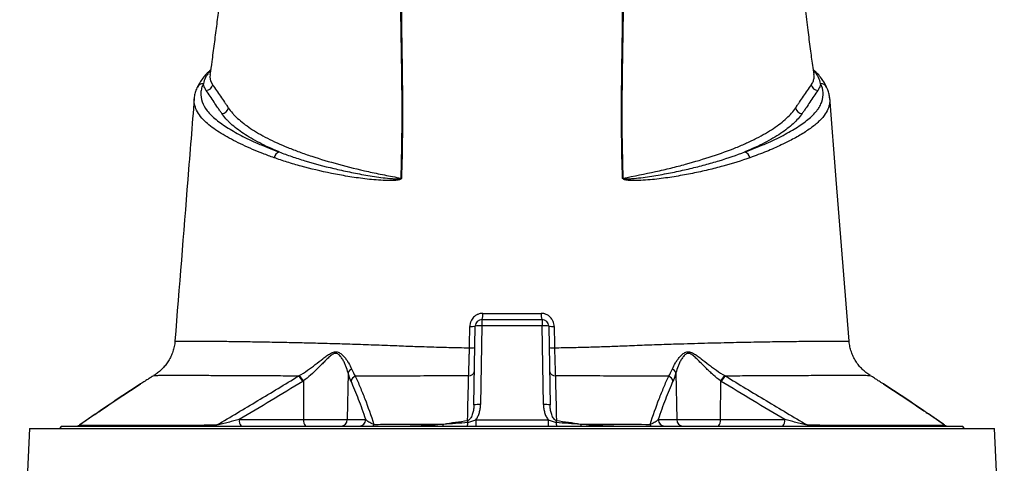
# Model space of a CAD drawing. Header units: millimetres. Extents: x 14 to 813, y 9 to 2008.
# Tile 8 of 9: x 244 to 688, y 1509 to 1708. Entities that reach past the tile are written whole.
import ezdxf

# ---------------------------------------------------------------- set-up
doc = ezdxf.new("R2010")
doc.units = ezdxf.units.MM

msp = doc.modelspace()

# ---------------------------------------------------------------- linework, layer by layer
at = {"color": 8, "linetype": 'Continuous', "lineweight": 25}
for p, q in [((329.78, 1685.5), (329.3, 1685)), ((602.03, 1685), (601.56, 1685.47)), ((277.8, 1530.77), (270.67, 1525.85)), ((660.67, 1525.85), (653.35, 1530.9))]:
    msp.add_line(p, q, dxfattribs=at)
at = {"color": 7, "linetype": 'Continuous', "lineweight": 25}
for p, q in [((330.62, 1679.32), (330.75, 1679.14)), ((600.59, 1679.14), (600.71, 1679.32)), ((322.49, 1673.04), (322.55, 1673.33)), ((452.12, 1573.43), (452.12, 1570.59)), ((452.12, 1573.43), (479.22, 1573.43)), ((479.22, 1573.43), (479.22, 1570.59)), ((448.5, 1535), (449.12, 1570.48)), ((452.12, 1570.59), (451.5, 1535.1)), ((479.22, 1570.59), (452.12, 1570.59)), ((479.84, 1535.1), (479.22, 1570.59)), ((482.22, 1570.48), (482.84, 1535)), ((313.83, 1563.75), (313.78, 1563.75)), ((617.6, 1563.75), (617.56, 1563.75)), ((391.78, 1549.35), (391.42, 1528.38)), ((539.56, 1549.35), (539.91, 1528.38)), ((304.1, 1548.14), (304.12, 1548.14)), ((371.68, 1545.79), (371.76, 1528.38)), ((559.65, 1545.79), (559.57, 1528.38)), ((277.6, 1530.67), (270.82, 1525.99)), ((342.76, 1528.38), (371.76, 1528.38)), ((371.76, 1528.38), (391.42, 1528.38)), ((391.42, 1528.38), (399.77, 1528.38)), ((449.39, 1528.28), (449.39, 1525.43)), ((449.39, 1528.28), (481.94, 1528.28)), ((481.94, 1528.28), (481.94, 1525.43)), ((531.56, 1528.38), (539.91, 1528.38)), ((539.91, 1528.38), (559.57, 1528.38)), ((559.57, 1528.38), (588.57, 1528.38)), ((248.16, 1524.43), (243.76, 1433.04)), ((248.16, 1524.43), (683.18, 1524.43)), ((262.67, 1525.43), (261.67, 1524.43)), ((262.67, 1525.43), (668.67, 1525.43)), ((669.67, 1524.43), (668.67, 1525.43)), ((687.57, 1433.07), (683.18, 1524.43))]:
    msp.add_line(p, q, dxfattribs=at)
at = {"color": 8, "linetype": 'Continuous', "lineweight": 25, "flags": 128}
for points in [[(329.3, 1685), (329.68, 1685.14), (329.77, 1685.19)], [(329.59, 1683.75), (329.48, 1682.57), (329.81, 1680.95), (330.62, 1679.32), (330.62, 1679.32), (330.62, 1679.32)], [(601.57, 1685.19), (601.65, 1685.15), (602.03, 1685)]]:
    msp.add_lwpolyline(points, dxfattribs=at)
at = {"color": 7, "linetype": 'Continuous', "lineweight": 25, "flags": 128}
msp.add_lwpolyline([(617.61, 1563.75), (611.81, 1636.42), (608.86, 1673.34)], dxfattribs=at)
at = {"color": 7, "linetype": 'Continuous', "lineweight": 25}
for centre, radius, start, end in [((330.03, 1682.47), 2.63, 105.98, 139.0428), ((327.69, 1679.71), 3.11, 272.6028, 349.4392), ((603.64, 1679.71), 3.11, 190.5602, 267.3972), ((334.74, 1669.24), 3.11, 272.7203, 351.0646), ((596.6, 1669.25), 3.11, 188.9348, 267.281), ((361.62, 1645.74), 3.24, 104.9593, 170.4584), ((569.71, 1645.74), 3.24, 9.5416, 75.0407), ((416.41, 1622.86), 14.25, 92.3411, 93.0093), ((514.93, 1622.86), 14.25, 86.9907, 87.6589), ((446.9, 1575.56), 5.63, 337.8337, 6.5565), ((484.44, 1575.56), 5.63, 173.4435, 202.1663), ((452.12, 1570.43), 3, 90, 179), ((479.22, 1570.43), 3, 1, 90), ((447.35, 1578.85), 8.55, 265.4048, 281.9424), ((451.12, 1556.17), 14.45, 86.038, 97.9584), ((480.22, 1556.17), 14.45, 82.0416, 93.962), ((483.99, 1578.85), 8.55, 258.0576, 274.5952), ((447.21, 1570.98), 10.29, 266.0026, 279.7211), ((484.13, 1570.98), 10.29, 260.2787, 273.9974), ((394.56, 1548.52), 2.9, 114.3228, 163.4155), ((446.28, 1550.62), 2.53, 266.149, 348.3496), ((485.05, 1550.62), 2.53, 191.6509, 273.8553), ((536.78, 1548.52), 2.9, 16.5817, 65.672), ((364.25, 1541.89), 7.97, 27.4326, 49.6726), ((364.52, 1541.91), 8.14, 28.4617, 50.1715), ((396.2, 1545), 3.13, 111.8187, 168.6244), ((535.14, 1545), 3.13, 11.3726, 68.1818), ((566.81, 1541.91), 8.14, 129.8276, 151.5376), ((567.09, 1541.89), 7.97, 130.3241, 152.5617), ((450.5, 1520.69), 14.45, 86.038, 97.9584), ((480.84, 1520.69), 14.45, 82.0416, 93.962), ((346.18, 1527.7), 3.48, 168.8058, 220.7047), ((375.18, 1527.7), 3.48, 168.8058, 220.7047), ((388.47, 1528.38), 2.95, 270.9872, 359.999), ((396.83, 1528.38), 2.95, 270.9872, 359.999), ((438.88, 1526.83), 6.86, 348.2478, 2.5753), ((179.93, 1494.83), 267.76, 6.9299, 7.0941), ((751.47, 1494.83), 267.83, 172.9073, 173.0714), ((492.46, 1526.83), 6.86, 177.4254, 191.7487), ((534.51, 1528.38), 2.95, 180.001, 269.0128), ((542.86, 1528.38), 2.95, 180.001, 269.0128), ((556.16, 1527.7), 3.48, 319.2953, 11.1942), ((585.16, 1527.7), 3.48, 319.2953, 11.1942), ((269.07, 1528.43), 3, 270, 305.2195), ((269.08, 1528.43), 3, 270.0001, 305.2359), ((269.17, 1528.32), 2.89, 270.037, 301.1208), ((331.5, 1527.02), 1.59, 271.7532, 317.5055), ((402.48, 1526.34), 0.964, 289.0545, 352.7245), ((433.58, 1526.27), 1.2, 315.5581, 3.7641), ((497.75, 1526.27), 1.2, 176.2335, 224.4282), ((528.85, 1526.34), 0.964, 187.2759, 250.9459), ((599.84, 1527.02), 1.59, 222.502, 268.2476), ((662.26, 1528.43), 3, 234.6055, 269.9999), ((662.26, 1528.43), 3, 234.8504, 270), ((662.16, 1528.32), 2.89, 238.8785, 269.963)]:
    msp.add_arc(centre, radius, start, end, dxfattribs=at)
at = {"color": 8, "linetype": 'Continuous', "lineweight": 25}
for centre, radius, start, end in [((601.3, 1682.47), 2.64, 43.4312, 73.9973), ((326.42, 1676.84), 2.87, 87.4552, 153.9524), ((604.91, 1676.84), 2.87, 26.1935, 92.5436)]:
    msp.add_arc(centre, radius, start, end, dxfattribs=at)
at = {"color": 7, "linetype": 'Continuous', "lineweight": 25}
for points, knots in [([(333.44, 1713.43), (333.1, 1710.79), (332.43, 1705.52), (331.39, 1697.53), (330.45, 1690.27), (329.81, 1685.69), (329.53, 1683.75)], [0, 0, 0, 0, 0.2687131, 0.5374455, 0.8049166, 1, 1, 1, 1]), ([(415.66, 1637.09), (415.88, 1643.52), (416.02, 1649.93), (416.15, 1662.72), (416.15, 1669.09), (415.99, 1688.17), (415.72, 1700.82), (415.57, 1713.43)], [0, 0, 0, 0, 0.25, 0.25, 0.5, 0.5, 1, 1, 1, 1]), ([(415.77, 1713.43), (415.84, 1707.13), (415.94, 1700.81), (416.12, 1688.15), (416.21, 1681.81), (416.31, 1669.09), (416.32, 1662.72), (416.18, 1649.93), (416.05, 1643.52), (415.83, 1637.1)], [0, 0, 0, 0, 0.25, 0.25, 0.5, 0.5, 0.75, 0.75, 1, 1, 1, 1]), ([(515.51, 1637.1), (515.29, 1643.52), (515.15, 1649.93), (515.02, 1662.72), (515.02, 1669.09), (515.12, 1681.81), (515.21, 1688.15), (515.4, 1700.81), (515.49, 1707.13), (515.56, 1713.43)], [0, 0, 0, 0, 0.25, 0.25, 0.5, 0.5, 0.75, 0.75, 1, 1, 1, 1]), ([(515.77, 1713.43), (515.61, 1700.82), (515.34, 1688.17), (515.19, 1669.09), (515.18, 1662.72), (515.31, 1649.93), (515.45, 1643.52), (515.67, 1637.09)], [0, 0, 0, 0, 0.5, 0.5, 0.75, 0.75, 1, 1, 1, 1]), ([(601.8, 1683.76), (601.6, 1685.13), (601.06, 1688.96), (600.18, 1695.64), (599.08, 1704.16), (598.31, 1710.21), (597.9, 1713.43)], [0, 0, 0, 0, 0.139184, 0.386743, 0.673667, 1, 1, 1, 1]), ([(328.13, 1684.26), (327.65, 1683.74), (326.55, 1682.54), (325.21, 1680.61), (324.29, 1679.06), (323.93, 1678.26), (323.86, 1678.11)], [0, 0, 0, 0, 0.260245, 0.593734, 0.924148, 1, 1, 1, 1]), ([(329.3, 1685), (328.92, 1684.56), (328.58, 1684.12), (327.97, 1683.24), (327.7, 1682.8), (327.01, 1681.46), (326.7, 1680.57), (326.55, 1679.71)], [0, 0, 0, 0, 0.25, 0.25, 0.5, 0.5, 1, 1, 1, 1]), ([(329.82, 1685.83), (329.75, 1685.77), (329.3, 1685.38), (328.94, 1684.98), (328.63, 1684.64)], [0, 0, 0, 0, 0.151325, 1, 1, 1, 1]), ([(603.19, 1684.26), (602.88, 1684.61), (602.37, 1685.19), (601.74, 1685.72), (601.49, 1685.94)], [0, 0, 0, 0, 0.605114, 1, 1, 1, 1]), ([(604.78, 1679.71), (604.63, 1680.57), (604.32, 1681.46), (603.63, 1682.8), (603.36, 1683.25), (602.75, 1684.13), (602.41, 1684.57), (602.03, 1685)], [0, 0, 0, 0, 0.5, 0.5, 0.75, 0.75, 1, 1, 1, 1]), ([(607.49, 1678.11), (607.17, 1678.73), (606.52, 1680.01), (605.14, 1682.03), (604.02, 1683.48), (603.28, 1684.2), (603.21, 1684.27)], [0, 0, 0, 0, 0.30891, 0.63147, 0.960798, 1, 1, 1, 1]), ([(323.84, 1678.1), (323.77, 1677.98), (323.33, 1677.19), (322.87, 1675.67), (322.48, 1674.09), (322.46, 1673.21), (322.45, 1673.02)], [0, 0, 0, 0, 0.076097, 0.493364, 0.896271, 1, 1, 1, 1]), ([(326.55, 1679.71), (326.39, 1679.37), (326.24, 1679.02), (325.98, 1678.33), (325.87, 1677.99), (325.59, 1676.95), (325.47, 1676.27), (325.33, 1674.21), (325.52, 1672.85), (326.47, 1670.13), (327.23, 1668.77), (328.82, 1666.75), (329.42, 1666.08), (330.77, 1664.74), (331.51, 1664.08), (333.92, 1662.12), (335.77, 1660.84), (339.83, 1658.33), (342.03, 1657.09), (346.78, 1654.67), (349.33, 1653.48), (354.78, 1651.14), (357.69, 1649.99), (360.79, 1648.87)], [0, 0, 0, 0, 0.03125, 0.03125, 0.0625, 0.0625, 0.125, 0.125, 0.25, 0.25, 0.375, 0.375, 0.4375, 0.4375, 0.5, 0.5, 0.625, 0.625, 0.75, 0.75, 0.875, 0.875, 1, 1, 1, 1]), ([(327.83, 1676.61), (327.75, 1676.74), (327.66, 1676.87), (327.5, 1677.13), (327.42, 1677.26), (327.2, 1677.64), (327.08, 1677.9), (326.76, 1678.68), (326.62, 1679.19), (326.55, 1679.71)], [0, 0, 0, 0, 0.125, 0.125, 0.25, 0.25, 0.5, 0.5, 1, 1, 1, 1]), ([(330.75, 1679.14), (331.92, 1677.42), (333.1, 1675.69), (334.86, 1673.1), (335.45, 1672.23), (336.34, 1670.93), (336.78, 1670.28), (337.29, 1669.52), (337.51, 1669.2), (337.66, 1668.98), (337.73, 1668.87), (337.81, 1668.76)], [0, 0, 0, 0, 0.5, 0.5, 0.75, 0.75, 0.875, 0.9375, 0.96875, 0.96875, 1, 1, 1, 1]), ([(570.55, 1648.87), (573.64, 1649.99), (576.54, 1651.14), (582.01, 1653.48), (584.58, 1654.68), (588.17, 1656.52), (589.33, 1657.14), (591.54, 1658.38), (592.6, 1659.01), (595.65, 1660.9), (597.49, 1662.17), (600.66, 1664.77), (602, 1666.09), (603.32, 1667.78), (603.56, 1668.11), (604.02, 1668.79), (604.23, 1669.13), (604.8, 1670.15), (605.11, 1670.83), (605.82, 1672.88), (606, 1674.24), (605.81, 1676.97), (605.44, 1678.34), (604.78, 1679.71)], [0, 0, 0, 0, 0.125, 0.125, 0.25, 0.25, 0.3125, 0.3125, 0.375, 0.375, 0.5, 0.5, 0.625, 0.625, 0.65625, 0.65625, 0.6875, 0.6875, 0.75, 0.75, 0.875, 0.875, 1, 1, 1, 1]), ([(593.53, 1668.76), (593.6, 1668.87), (593.68, 1668.99), (593.82, 1669.2), (594.04, 1669.53), (594.56, 1670.28), (595, 1670.93), (595.88, 1672.23), (596.47, 1673.1), (598.24, 1675.69), (599.42, 1677.42), (600.59, 1679.14)], [0, 0, 0, 0, 0.03125, 0.03125, 0.0625, 0.125, 0.25, 0.25, 0.5, 0.5, 1, 1, 1, 1]), ([(604.78, 1679.71), (604.72, 1679.19), (604.58, 1678.68), (604.26, 1677.9), (604.13, 1677.64), (603.91, 1677.26), (603.84, 1677.13), (603.67, 1676.87), (603.59, 1676.74), (603.5, 1676.61)], [0, 0, 0, 0, 0.5, 0.5, 0.75, 0.75, 0.875, 0.875, 1, 1, 1, 1]), ([(608.84, 1673.23), (608.78, 1673.79), (608.64, 1675.02), (608.15, 1676.65), (607.66, 1677.69), (607.46, 1678.1)], [0, 0, 0, 0, 0.335313, 0.736538, 1, 1, 1, 1]), ([(334.89, 1666.14), (334.74, 1666.36), (334.59, 1666.58), (334.3, 1667.01), (333.86, 1667.67), (333.41, 1668.32), (332.53, 1669.63), (331.94, 1670.5), (330.18, 1673.12), (329, 1674.87), (327.83, 1676.61)], [0, 0, 0, 0, 0.0625, 0.0625, 0.125, 0.25, 0.25, 0.5, 0.5, 1, 1, 1, 1]), ([(603.5, 1676.61), (602.33, 1674.86), (601.16, 1673.12), (599.39, 1670.5), (598.8, 1669.63), (597.92, 1668.32), (597.48, 1667.67), (597.04, 1667.01), (596.75, 1666.58), (596.6, 1666.36), (596.45, 1666.14)], [0, 0, 0, 0, 0.5, 0.5, 0.75, 0.75, 0.875, 0.9375, 0.9375, 1, 1, 1, 1]), ([(322.46, 1673.1), (321.48, 1660.88), (318.56, 1624.43), (315.66, 1587.98), (313.73, 1563.75)], [0, 0, 0, 0, 0.3354514, 1, 1, 1, 1]), ([(337.81, 1668.76), (338.36, 1667.96), (338.98, 1667.17), (340.02, 1665.98), (340.39, 1665.59), (341.16, 1664.8), (341.56, 1664.41), (343.67, 1662.47), (345.63, 1660.95), (350.11, 1657.96), (352.63, 1656.5), (358.22, 1653.65), (361.29, 1652.25), (365.48, 1650.54), (366.34, 1650.21), (368.07, 1649.54), (368.96, 1649.2), (371.65, 1648.22), (373.5, 1647.58), (379.21, 1645.69), (383.25, 1644.49), (391.75, 1642.19), (396.23, 1641.09), (402.1, 1639.79), (403.29, 1639.53), (405.7, 1639.02), (406.91, 1638.77), (410.6, 1638.03), (413.11, 1637.55), (415.66, 1637.09)], [0, 0, 0, 0, 0.0625, 0.0625, 0.09375, 0.09375, 0.125, 0.125, 0.25, 0.25, 0.375, 0.375, 0.5, 0.5, 0.53125, 0.53125, 0.5625, 0.5625, 0.625, 0.625, 0.75, 0.75, 0.875, 0.875, 0.90625, 0.90625, 0.9375, 0.9375, 1, 1, 1, 1]), ([(515.67, 1637.09), (520.76, 1638.01), (525.67, 1638.99), (532.74, 1640.56), (535.05, 1641.1), (539.55, 1642.21), (541.74, 1642.77), (548.12, 1644.5), (552.15, 1645.7), (559.73, 1648.2), (563.3, 1649.51), (568.28, 1651.53), (569.89, 1652.22), (572.2, 1653.27), (572.96, 1653.62), (574.44, 1654.34), (575.16, 1654.69), (577.28, 1655.77), (578.62, 1656.5), (581.17, 1657.98), (582.37, 1658.73), (585.75, 1660.98), (587.71, 1662.5), (591.05, 1665.6), (592.44, 1667.17), (593.53, 1668.76)], [0, 0, 0, 0, 0.125, 0.125, 0.1875, 0.1875, 0.25, 0.25, 0.375, 0.375, 0.5, 0.5, 0.5625, 0.5625, 0.59375, 0.59375, 0.625, 0.625, 0.6875, 0.6875, 0.75, 0.75, 0.875, 0.875, 1, 1, 1, 1]), ([(360.79, 1648.87), (357.57, 1650.19), (354.62, 1651.54), (349.25, 1654.31), (346.83, 1655.72), (342.5, 1658.6), (340.6, 1660.07), (338.55, 1661.94), (338.16, 1662.32), (337.41, 1663.08), (337.05, 1663.46), (336.03, 1664.6), (335.42, 1665.37), (334.89, 1666.14)], [0, 0, 0, 0, 0.25, 0.25, 0.5, 0.5, 0.75, 0.75, 0.8125, 0.8125, 0.875, 0.875, 1, 1, 1, 1]), ([(596.45, 1666.14), (595.38, 1664.6), (594.02, 1663.08), (590.78, 1660.1), (588.89, 1658.64), (584.57, 1655.76), (582.14, 1654.34), (578.1, 1652.25), (576.68, 1651.57), (573.7, 1650.2), (572.15, 1649.53), (570.55, 1648.87)], [0, 0, 0, 0, 0.25, 0.25, 0.5, 0.5, 0.75, 0.75, 0.875, 0.875, 1, 1, 1, 1]), ([(360.79, 1648.87), (362.58, 1648.18), (364.44, 1647.5), (367.33, 1646.51), (368.32, 1646.19), (370.31, 1645.55), (371.32, 1645.23), (376.44, 1643.67), (380.77, 1642.5), (387.62, 1640.88), (389.96, 1640.36), (394.78, 1639.37), (397.24, 1638.9), (401.05, 1638.25), (402.33, 1638.05), (404.93, 1637.65), (406.24, 1637.47), (408.9, 1637.14), (410.24, 1636.99), (412.28, 1636.84), (412.96, 1636.79), (414, 1636.77), (414.34, 1636.77), (414.87, 1636.8), (415.04, 1636.81), (415.3, 1636.86), (415.39, 1636.87), (415.52, 1636.92), (415.56, 1636.94), (415.61, 1636.98), (415.63, 1637), (415.66, 1637.04), (415.66, 1637.07), (415.66, 1637.09)], [0, 0, 0, 0, 0.125, 0.125, 0.1875, 0.1875, 0.25, 0.25, 0.5, 0.5, 0.625, 0.625, 0.75, 0.75, 0.8125, 0.8125, 0.875, 0.875, 0.9375, 0.9375, 0.96875, 0.96875, 0.984375, 0.984375, 0.992187, 0.992187, 0.996094, 0.996094, 0.998047, 0.998047, 0.999023, 0.999023, 1, 1, 1, 1]), ([(515.67, 1637.09), (515.67, 1637.07), (515.68, 1637.04), (515.7, 1637), (515.72, 1636.98), (515.78, 1636.94), (515.82, 1636.92), (515.95, 1636.87), (516.04, 1636.85), (516.3, 1636.81), (516.47, 1636.8), (516.99, 1636.77), (517.34, 1636.77), (518.37, 1636.79), (519.05, 1636.84), (521.09, 1636.99), (522.43, 1637.14), (525.08, 1637.47), (526.39, 1637.65), (528.98, 1638.04), (530.25, 1638.25), (534.04, 1638.89), (536.51, 1639.36), (541.32, 1640.35), (543.67, 1640.87), (548.26, 1641.95), (550.49, 1642.52), (554.85, 1643.7), (556.97, 1644.3), (563.12, 1646.17), (566.96, 1647.49), (570.55, 1648.87)], [0, 0, 0, 0, 0.000977, 0.000977, 0.001953, 0.001953, 0.003906, 0.003906, 0.007812, 0.007812, 0.015625, 0.015625, 0.03125, 0.03125, 0.0625, 0.0625, 0.125, 0.125, 0.1875, 0.1875, 0.25, 0.25, 0.375, 0.375, 0.5, 0.5, 0.625, 0.625, 0.75, 0.75, 1, 1, 1, 1]), ([(415.83, 1637.1), (415.83, 1637.05), (415.81, 1637), (415.78, 1636.9), (415.75, 1636.86), (415.65, 1636.74), (415.57, 1636.68), (415.33, 1636.53), (415.16, 1636.46), (414.8, 1636.35), (414.62, 1636.3), (414.27, 1636.23), (414.09, 1636.2), (413.55, 1636.12), (413.19, 1636.08), (412.47, 1636.03), (412.12, 1636.01), (411.05, 1635.97), (410.34, 1635.97), (408.93, 1636), (408.23, 1636.02), (406.14, 1636.12), (404.77, 1636.23), (402.05, 1636.48), (400.7, 1636.62), (396.72, 1637.1), (394.14, 1637.48), (389.11, 1638.31), (386.65, 1638.77), (379.48, 1640.22), (374.94, 1641.3), (369.55, 1642.77), (368.49, 1643.07), (366.39, 1643.68), (365.36, 1643.99), (362.3, 1644.95), (360.33, 1645.6), (358.43, 1646.28)], [0, 0, 0, 0, 0.001953, 0.001953, 0.003906, 0.003906, 0.007812, 0.007812, 0.015625, 0.015625, 0.023437, 0.023437, 0.03125, 0.03125, 0.046875, 0.046875, 0.0625, 0.0625, 0.09375, 0.09375, 0.125, 0.125, 0.1875, 0.1875, 0.25, 0.25, 0.375, 0.375, 0.5, 0.5, 0.75, 0.75, 0.8125, 0.8125, 0.875, 0.875, 1, 1, 1, 1]), ([(572.91, 1646.28), (569.1, 1644.93), (565.05, 1643.66), (558.58, 1641.9), (556.36, 1641.33), (551.79, 1640.25), (549.44, 1639.73), (544.64, 1638.76), (542.18, 1638.31), (537.15, 1637.47), (534.57, 1637.1), (530.61, 1636.62), (529.27, 1636.47), (526.56, 1636.23), (525.18, 1636.12), (523.1, 1636.02), (522.4, 1636), (521, 1635.97), (520.29, 1635.97), (519.23, 1636.01), (518.87, 1636.03), (518.15, 1636.08), (517.8, 1636.12), (517.26, 1636.19), (517.08, 1636.22), (516.72, 1636.3), (516.54, 1636.34), (516.19, 1636.46), (516.01, 1636.52), (515.77, 1636.68), (515.69, 1636.74), (515.59, 1636.85), (515.56, 1636.9), (515.52, 1637), (515.51, 1637.05), (515.51, 1637.1)], [0, 0, 0, 0, 0.25, 0.25, 0.375, 0.375, 0.5, 0.5, 0.625, 0.625, 0.75, 0.75, 0.8125, 0.8125, 0.875, 0.875, 0.90625, 0.90625, 0.9375, 0.9375, 0.953125, 0.953125, 0.96875, 0.96875, 0.976563, 0.976563, 0.984375, 0.984375, 0.992188, 0.992188, 0.996094, 0.996094, 0.998047, 0.998047, 1, 1, 1, 1]), ([(452.5, 1576.2), (452.11, 1576.2), (451.73, 1576.16), (450.98, 1576.01), (450.62, 1575.9), (450.09, 1575.67), (449.92, 1575.59), (449.59, 1575.41), (449.42, 1575.31), (448.95, 1574.98), (448.65, 1574.74), (448.12, 1574.2), (447.88, 1573.89), (447.45, 1573.26), (447.27, 1572.92), (447.05, 1572.39), (446.99, 1572.2), (446.87, 1571.84), (446.83, 1571.65), (446.71, 1571.09), (446.67, 1570.71), (446.66, 1570.33)], [0, 0, 0, 0, 0.125, 0.125, 0.25, 0.25, 0.3125, 0.3125, 0.375, 0.375, 0.5, 0.5, 0.625, 0.625, 0.75, 0.75, 0.8125, 0.8125, 0.875, 0.875, 1, 1, 1, 1]), ([(452.5, 1576.2), (456.87, 1576.2), (461.26, 1576.2), (470.08, 1576.2), (474.47, 1576.2), (478.84, 1576.2)], [0, 0, 0, 0, 0.5, 0.5, 1, 1, 1, 1]), ([(484.67, 1570.33), (484.67, 1570.71), (484.62, 1571.09), (484.47, 1571.85), (484.35, 1572.22), (484.13, 1572.75), (484.05, 1572.92), (483.87, 1573.26), (483.77, 1573.42), (483.45, 1573.9), (483.21, 1574.2), (482.68, 1574.74), (482.38, 1574.99), (481.75, 1575.42), (481.41, 1575.6), (480.89, 1575.82), (480.71, 1575.89), (480.34, 1576), (480.16, 1576.05), (479.6, 1576.16), (479.22, 1576.2), (478.84, 1576.2)], [0, 0, 0, 0, 0.125, 0.125, 0.25, 0.25, 0.3125, 0.3125, 0.375, 0.375, 0.5, 0.5, 0.625, 0.625, 0.75, 0.75, 0.8125, 0.8125, 0.875, 0.875, 1, 1, 1, 1]), ([(313.73, 1563.76), (313.7, 1563.34), (313.63, 1562.11), (313.18, 1560.14), (312.45, 1557.9), (311.47, 1555.82), (310.3, 1553.93), (308.98, 1552.22), (307.53, 1550.71), (305.98, 1549.43), (304.83, 1548.59), (304.18, 1548.24), (304.09, 1548.19)], [0, 0, 0, 0, 0.0660744, 0.1934733, 0.3171793, 0.4373737, 0.5541192, 0.6673788, 0.7770208, 0.8828141, 0.9844143, 1, 1, 1, 1]), ([(627.29, 1548.19), (627.18, 1548.25), (626.44, 1548.66), (625.17, 1549.6), (623.49, 1551.05), (621.96, 1552.75), (620.61, 1554.64), (619.47, 1556.69), (618.57, 1558.88), (617.97, 1561.17), (617.66, 1562.81), (617.64, 1563.68), (617.64, 1563.75)], [0, 0, 0, 0, 0.019633, 0.132055, 0.2492, 0.369323, 0.491349, 0.614613, 0.738695, 0.863319, 0.988288, 1, 1, 1, 1]), ([(369.74, 1548.16), (371.01, 1548.92), (372.24, 1549.72), (374.66, 1551.39), (375.84, 1552.26), (378.19, 1554.04), (379.32, 1554.93), (381, 1556.22), (381.56, 1556.64), (382.4, 1557.23), (382.68, 1557.43), (383.25, 1557.8), (383.54, 1557.97), (384.13, 1558.29), (384.42, 1558.44), (385.01, 1558.68), (385.31, 1558.77), (385.76, 1558.85), (385.91, 1558.87), (386.21, 1558.89), (386.35, 1558.89), (386.79, 1558.85), (387.07, 1558.78), (387.61, 1558.59), (387.86, 1558.46), (388.35, 1558.16), (388.58, 1557.99), (389.02, 1557.63), (389.23, 1557.43), (389.64, 1557.03), (389.83, 1556.82), (390.39, 1556.18), (390.74, 1555.74), (391.38, 1554.84), (391.68, 1554.38), (392.51, 1553), (392.99, 1552.07), (393.36, 1551.16)], [0, 0, 0, 0, 0.125, 0.125, 0.25, 0.25, 0.375, 0.375, 0.4375, 0.4375, 0.46875, 0.46875, 0.5, 0.5, 0.53125, 0.53125, 0.5625, 0.5625, 0.578125, 0.578125, 0.59375, 0.59375, 0.625, 0.625, 0.65625, 0.65625, 0.6875, 0.6875, 0.71875, 0.71875, 0.75, 0.75, 0.8125, 0.8125, 0.875, 0.875, 1, 1, 1, 1]), ([(391.78, 1549.35), (391.53, 1550.35), (391.2, 1551.38), (390.6, 1552.91), (390.38, 1553.42), (389.9, 1554.44), (389.64, 1554.94), (389.21, 1555.68), (389.05, 1555.92), (388.73, 1556.39), (388.56, 1556.62), (388.2, 1557.06), (388.01, 1557.27), (387.69, 1557.55), (387.59, 1557.64), (387.36, 1557.8), (387.24, 1557.88), (386.87, 1558.07), (386.61, 1558.15), (386.05, 1558.19), (385.77, 1558.15), (385.35, 1558.01), (385.2, 1557.95), (384.93, 1557.81), (384.79, 1557.73), (384.39, 1557.48), (384.12, 1557.28), (383.35, 1556.66), (382.86, 1556.21), (381.89, 1555.27), (381.42, 1554.78), (380.45, 1553.8), (379.97, 1553.3), (378.99, 1552.31), (378.49, 1551.81), (376.98, 1550.33), (375.96, 1549.36), (373.87, 1547.51), (372.8, 1546.62), (371.68, 1545.79)], [0, 0, 0, 0, 0.125, 0.125, 0.1875, 0.1875, 0.25, 0.25, 0.28125, 0.28125, 0.3125, 0.3125, 0.34375, 0.34375, 0.359375, 0.359375, 0.375, 0.375, 0.40625, 0.40625, 0.4375, 0.4375, 0.453125, 0.453125, 0.46875, 0.46875, 0.5, 0.5, 0.5625, 0.5625, 0.625, 0.625, 0.6875, 0.6875, 0.75, 0.75, 0.875, 0.875, 1, 1, 1, 1]), ([(446.11, 1548.09), (446.15, 1548.95), (446.19, 1549.86), (446.24, 1551.31), (446.26, 1551.81), (446.29, 1552.83), (446.31, 1553.36), (446.36, 1554.98), (446.39, 1556.09), (446.43, 1557.79), (446.44, 1558.37), (446.47, 1559.53), (446.48, 1560.12), (446.49, 1560.71)], [0, 0, 0, 0, 0.25, 0.25, 0.375, 0.375, 0.5, 0.5, 0.75, 0.75, 0.875, 0.875, 1, 1, 1, 1]), ([(484.84, 1560.71), (484.86, 1559.53), (484.89, 1558.38), (484.95, 1556.12), (484.98, 1555.01), (485.04, 1552.84), (485.08, 1551.82), (485.13, 1550.36), (485.15, 1549.88), (485.18, 1548.97), (485.2, 1548.52), (485.22, 1548.09)], [0, 0, 0, 0, 0.25, 0.25, 0.5, 0.5, 0.75, 0.75, 0.875, 0.875, 1, 1, 1, 1]), ([(537.97, 1551.17), (538.35, 1552.07), (538.82, 1553), (539.65, 1554.37), (539.95, 1554.83), (540.59, 1555.73), (540.94, 1556.17), (541.69, 1557.03), (542.09, 1557.44), (542.75, 1557.99), (542.98, 1558.16), (543.47, 1558.46), (543.72, 1558.58), (544.26, 1558.78), (544.54, 1558.85), (545.11, 1558.9), (545.41, 1558.88), (546.01, 1558.77), (546.31, 1558.68), (546.9, 1558.44), (547.19, 1558.3), (547.77, 1557.99), (548.05, 1557.81), (548.63, 1557.44), (548.91, 1557.25), (549.76, 1556.65), (550.32, 1556.23), (552, 1554.94), (553.13, 1554.05), (554.88, 1552.73), (555.47, 1552.28), (556.67, 1551.41), (557.27, 1550.98), (559.1, 1549.72), (560.33, 1548.91), (561.59, 1548.16)], [0, 0, 0, 0, 0.125, 0.125, 0.1875, 0.1875, 0.25, 0.25, 0.3125, 0.3125, 0.34375, 0.34375, 0.375, 0.375, 0.40625, 0.40625, 0.4375, 0.4375, 0.46875, 0.46875, 0.5, 0.5, 0.53125, 0.53125, 0.5625, 0.5625, 0.625, 0.625, 0.75, 0.75, 0.8125, 0.8125, 0.875, 0.875, 1, 1, 1, 1]), ([(559.65, 1545.79), (558.54, 1546.62), (557.47, 1547.51), (555.89, 1548.91), (555.37, 1549.38), (554.34, 1550.35), (553.83, 1550.84), (552.32, 1552.32), (551.35, 1553.32), (549.91, 1554.79), (549.43, 1555.28), (548.45, 1556.22), (547.96, 1556.68), (547.19, 1557.3), (546.94, 1557.49), (546.4, 1557.82), (546.12, 1557.96), (545.7, 1558.1), (545.56, 1558.14), (545.27, 1558.17), (545.13, 1558.18), (544.86, 1558.16), (544.72, 1558.13), (544.46, 1558.05), (544.33, 1558), (543.97, 1557.81), (543.75, 1557.65), (543.33, 1557.27), (543.14, 1557.06), (542.59, 1556.4), (542.28, 1555.92), (541.69, 1554.94), (541.43, 1554.43), (540.95, 1553.42), (540.73, 1552.9), (540.13, 1551.37), (539.8, 1550.35), (539.56, 1549.35)], [0, 0, 0, 0, 0.125, 0.125, 0.1875, 0.1875, 0.25, 0.25, 0.375, 0.375, 0.4375, 0.4375, 0.5, 0.5, 0.53125, 0.53125, 0.5625, 0.5625, 0.578125, 0.578125, 0.59375, 0.59375, 0.609375, 0.609375, 0.625, 0.625, 0.65625, 0.65625, 0.6875, 0.6875, 0.75, 0.75, 0.8125, 0.8125, 0.875, 0.875, 1, 1, 1, 1]), ([(303.98, 1548.13), (303.94, 1548.11), (303.86, 1548.05), (303.13, 1547.56), (301.92, 1546.77), (300.3, 1545.71), (298.96, 1544.85), (298.28, 1544.41)], [0, 0, 0, 0, 0.181592, 0.38342, 0.592747, 0.793644, 1, 1, 1, 1]), ([(332.67, 1525.95), (338.81, 1529.59), (344.95, 1533.23), (357.2, 1540.56), (363.31, 1544.25), (369.4, 1547.96)], [0, 0, 0, 0, 0.5, 0.5, 1, 1, 1, 1]), ([(371.32, 1545.56), (366.58, 1542.67), (361.82, 1539.79), (352.3, 1534.07), (347.53, 1531.22), (342.76, 1528.38)], [0, 0, 0, 0, 0.5, 0.5, 1, 1, 1, 1]), ([(399.77, 1528.38), (398.72, 1531.52), (397.64, 1534.55), (395.42, 1540.31), (394.29, 1543.04), (393.13, 1545.62)], [0, 0, 0, 0, 0.5, 0.5, 1, 1, 1, 1]), ([(446.11, 1548.09), (444.96, 1548.09), (443.81, 1548.08), (441.51, 1548.08), (440.37, 1548.07), (436.97, 1548.06), (434.73, 1548.05), (428.08, 1548.01), (423.74, 1547.99), (417.38, 1547.96), (415.28, 1547.95), (412.17, 1547.93), (411.15, 1547.93), (409.09, 1547.92), (408.07, 1547.92), (402.98, 1547.91), (398.98, 1547.9), (395.04, 1547.9)], [0, 0, 0, 0, 0.0625, 0.0625, 0.125, 0.125, 0.25, 0.25, 0.5, 0.5, 0.625, 0.625, 0.6875, 0.6875, 0.75, 0.75, 1, 1, 1, 1]), ([(395.04, 1547.9), (395.77, 1546.32), (396.5, 1544.67), (397.93, 1541.26), (398.64, 1539.5), (400.74, 1534.06), (402.11, 1530.23), (403.44, 1526.22)], [0, 0, 0, 0, 0.25, 0.25, 0.5, 0.5, 1, 1, 1, 1]), ([(536.3, 1547.9), (532.41, 1547.9), (528.42, 1547.91), (523.31, 1547.92), (522.28, 1547.92), (520.21, 1547.93), (519.17, 1547.93), (516.02, 1547.95), (513.9, 1547.96), (507.49, 1547.99), (503.14, 1548.01), (494.29, 1548.06), (489.8, 1548.08), (485.22, 1548.09)], [0, 0, 0, 0, 0.25, 0.25, 0.3125, 0.3125, 0.375, 0.375, 0.5, 0.5, 0.75, 0.75, 1, 1, 1, 1]), ([(527.9, 1526.22), (529.22, 1530.23), (530.59, 1534.06), (532.69, 1539.5), (533.4, 1541.26), (534.84, 1544.67), (535.56, 1546.32), (536.3, 1547.9)], [0, 0, 0, 0, 0.5, 0.5, 0.75, 0.75, 1, 1, 1, 1]), ([(538.2, 1545.62), (537.04, 1543.04), (535.91, 1540.31), (533.7, 1534.55), (532.62, 1531.52), (531.56, 1528.38)], [0, 0, 0, 0, 0.5, 0.5, 1, 1, 1, 1]), ([(561.93, 1547.96), (568.02, 1544.24), (574.14, 1540.56), (586.39, 1533.23), (592.52, 1529.59), (598.66, 1525.95)], [0, 0, 0, 0, 0.5, 0.5, 1, 1, 1, 1]), ([(633.06, 1544.41), (632.69, 1544.64), (631.74, 1545.26), (630.36, 1546.15), (629.07, 1546.99), (628.11, 1547.63), (627.53, 1548.01), (627.28, 1548.18), (627.35, 1548.13), (627.36, 1548.13)], [0, 0, 0, 0, 0.107946, 0.285967, 0.467807, 0.636663, 0.809736, 0.990479, 1, 1, 1, 1]), ([(277.68, 1530.7), (278.45, 1531.23), (285.27, 1535.96), (292.16, 1540.44), (298.28, 1544.42)], [0, 0, 0, 0, 0.112843, 1, 1, 1, 1]), ([(298.28, 1544.41), (292.16, 1540.43), (285.31, 1535.96), (278.53, 1531.27), (277.8, 1530.77)], [0, 0, 0, 0, 0.892359, 1, 1, 1, 1]), ([(633.06, 1544.42), (639.17, 1540.44), (645.96, 1536.04), (652.67, 1531.39), (653.33, 1530.93)], [0, 0, 0, 0, 0.9019, 1, 1, 1, 1]), ([(653.35, 1530.9), (652.68, 1531.36), (645.96, 1536.01), (639.17, 1540.43), (633.06, 1544.41)], [0, 0, 0, 0, 0.099532, 1, 1, 1, 1]), ([(448.5, 1535), (448.48, 1534.33), (448.44, 1533.67), (448.3, 1532.69), (448.24, 1532.36), (448.11, 1531.71), (448.03, 1531.39), (447.84, 1530.75), (447.73, 1530.43), (447.48, 1529.81), (447.33, 1529.51), (447.07, 1529.07), (446.98, 1528.93), (446.78, 1528.66), (446.66, 1528.53), (446.42, 1528.29), (446.28, 1528.18), (445.98, 1528), (445.81, 1527.93), (445.64, 1527.9)], [0, 0, 0, 0, 0.25, 0.25, 0.375, 0.375, 0.5, 0.5, 0.625, 0.625, 0.75, 0.75, 0.8125, 0.8125, 0.875, 0.875, 0.9375, 0.9375, 1, 1, 1, 1]), ([(449.39, 1528.28), (449.76, 1528.76), (450.06, 1529.29), (450.58, 1530.38), (450.8, 1530.96), (451.14, 1532.12), (451.26, 1532.7), (451.44, 1533.89), (451.49, 1534.5), (451.5, 1535.1)], [0, 0, 0, 0, 0.25, 0.25, 0.5, 0.5, 0.75, 0.75, 1, 1, 1, 1]), ([(479.84, 1535.1), (479.85, 1534.5), (479.9, 1533.89), (480.08, 1532.69), (480.2, 1532.1), (480.54, 1530.95), (480.75, 1530.38), (481.14, 1529.56), (481.29, 1529.29), (481.6, 1528.77), (481.76, 1528.52), (481.94, 1528.28)], [0, 0, 0, 0, 0.25, 0.25, 0.5, 0.5, 0.75, 0.75, 0.875, 0.875, 1, 1, 1, 1]), ([(485.7, 1527.9), (485.52, 1527.93), (485.36, 1528), (485.06, 1528.18), (484.92, 1528.29), (484.55, 1528.65), (484.35, 1528.93), (484, 1529.51), (483.86, 1529.81), (483.6, 1530.43), (483.49, 1530.75), (483.21, 1531.71), (483.08, 1532.36), (482.9, 1533.67), (482.85, 1534.34), (482.84, 1535)], [0, 0, 0, 0, 0.0625, 0.0625, 0.125, 0.125, 0.25, 0.25, 0.375, 0.375, 0.5, 0.5, 0.75, 0.75, 1, 1, 1, 1]), ([(342.76, 1528.38), (341.94, 1528.17), (341.11, 1527.96), (339.44, 1527.54), (338.6, 1527.33), (337.32, 1527.02), (336.9, 1526.92), (336.04, 1526.72), (335.61, 1526.61), (334.76, 1526.41), (334.33, 1526.31), (333.7, 1526.17), (333.49, 1526.12), (333.07, 1526.03), (332.87, 1525.99), (332.67, 1525.95)], [0, 0, 0, 0, 0.25, 0.25, 0.5, 0.5, 0.625, 0.625, 0.75, 0.75, 0.875, 0.875, 0.9375, 0.9375, 1, 1, 1, 1]), ([(403.44, 1526.22), (403.16, 1526.29), (402.91, 1526.37), (402.46, 1526.54), (402.26, 1526.63), (401.69, 1526.89), (401.37, 1527.08), (400.81, 1527.45), (400.56, 1527.63), (400.13, 1528.01), (399.94, 1528.19), (399.77, 1528.38)], [0, 0, 0, 0, 0.125, 0.125, 0.25, 0.25, 0.5, 0.5, 0.75, 0.75, 1, 1, 1, 1]), ([(434.78, 1526.35), (436.6, 1526.5), (438.42, 1526.65), (442.07, 1526.91), (443.9, 1527.03), (445.73, 1527.14)], [0, 0, 0, 0, 0.5, 0.5, 1, 1, 1, 1]), ([(445.73, 1527.14), (446.06, 1527.16), (446.37, 1527.23), (446.99, 1527.4), (447.29, 1527.5), (447.89, 1527.72), (448.19, 1527.83), (448.79, 1528.06), (449.09, 1528.17), (449.39, 1528.28)], [0, 0, 0, 0, 0.25, 0.25, 0.5, 0.5, 0.75, 0.75, 1, 1, 1, 1]), ([(481.94, 1528.28), (482.25, 1528.17), (482.55, 1528.06), (483.14, 1527.84), (483.44, 1527.72), (484.04, 1527.51), (484.35, 1527.4), (484.96, 1527.23), (485.28, 1527.16), (485.6, 1527.14)], [0, 0, 0, 0, 0.25, 0.25, 0.5, 0.5, 0.75, 0.75, 1, 1, 1, 1]), ([(485.6, 1527.14), (487.43, 1527.03), (489.26, 1526.91), (492.91, 1526.65), (494.74, 1526.5), (496.56, 1526.35)], [0, 0, 0, 0, 0.5, 0.5, 1, 1, 1, 1]), ([(531.56, 1528.38), (531.4, 1528.19), (531.21, 1528.01), (530.77, 1527.63), (530.53, 1527.45), (529.96, 1527.08), (529.64, 1526.89), (529.08, 1526.63), (528.87, 1526.54), (528.42, 1526.37), (528.18, 1526.29), (527.9, 1526.22)], [0, 0, 0, 0, 0.25, 0.25, 0.5, 0.5, 0.75, 0.75, 0.875, 0.875, 1, 1, 1, 1]), ([(598.66, 1525.95), (598.47, 1525.99), (598.26, 1526.03), (597.85, 1526.12), (597.64, 1526.17), (597, 1526.31), (596.57, 1526.41), (595.29, 1526.71), (594.44, 1526.92), (592.74, 1527.33), (591.9, 1527.54), (590.23, 1527.96), (589.4, 1528.17), (588.57, 1528.38)], [0, 0, 0, 0, 0.0625, 0.0625, 0.125, 0.125, 0.25, 0.25, 0.5, 0.5, 0.75, 0.75, 1, 1, 1, 1]), ([(660.53, 1525.99), (660.27, 1526.17), (657.95, 1527.81), (655.62, 1529.39), (653.55, 1530.8)], [0, 0, 0, 0, 0.113846, 1, 1, 1, 1]), ([(270.67, 1525.85), (271.21, 1525.85), (271.8, 1525.85), (273.09, 1525.85), (273.79, 1525.85), (276.02, 1525.85), (277.71, 1525.85), (283.32, 1525.85), (287.82, 1525.86), (298.37, 1525.87), (304.31, 1525.88), (314.22, 1525.9), (317.69, 1525.91), (324.96, 1525.93), (328.75, 1525.94), (332.67, 1525.95)], [0, 0, 0, 0, 0.0625, 0.0625, 0.125, 0.125, 0.25, 0.25, 0.5, 0.5, 0.75, 0.75, 0.875, 0.875, 1, 1, 1, 1]), ([(403.44, 1526.22), (406, 1526.23), (408.58, 1526.25), (413.77, 1526.27), (416.38, 1526.28), (424.23, 1526.32), (429.49, 1526.33), (434.78, 1526.35)], [0, 0, 0, 0, 0.25, 0.25, 0.5, 0.5, 1, 1, 1, 1]), ([(414.76, 1525.43), (418.09, 1525.43), (421.43, 1525.53), (428.1, 1525.84), (431.44, 1526.06), (434.78, 1526.35)], [0, 0, 0, 0, 0.5, 0.5, 1, 1, 1, 1]), ([(496.56, 1526.35), (499.89, 1526.06), (503.23, 1525.84), (509.91, 1525.53), (513.24, 1525.43), (516.58, 1525.43)], [0, 0, 0, 0, 0.5, 0.5, 1, 1, 1, 1]), ([(496.56, 1526.35), (499.2, 1526.34), (501.84, 1526.33), (507.11, 1526.32), (509.74, 1526.3), (517.59, 1526.27), (522.78, 1526.25), (527.9, 1526.22)], [0, 0, 0, 0, 0.25, 0.25, 0.5, 0.5, 1, 1, 1, 1]), ([(598.66, 1525.95), (600.63, 1525.94), (602.55, 1525.94), (606.34, 1525.93), (608.19, 1525.92), (613.63, 1525.91), (617.09, 1525.9), (626.98, 1525.88), (632.93, 1525.87), (640.84, 1525.86), (643.29, 1525.86), (647.8, 1525.85), (649.87, 1525.85), (653.62, 1525.85), (655.3, 1525.85), (657.54, 1525.85), (658.24, 1525.85), (659.53, 1525.85), (660.13, 1525.85), (660.67, 1525.85)], [0, 0, 0, 0, 0.0625, 0.0625, 0.125, 0.125, 0.25, 0.25, 0.5, 0.5, 0.625, 0.625, 0.75, 0.75, 0.875, 0.875, 0.9375, 0.9375, 1, 1, 1, 1])]:
    msp.add_open_spline(points, degree=3, knots=knots, dxfattribs=at)
at = {"color": 8, "linetype": 'Continuous', "lineweight": 25}
for points, knots in [([(600.71, 1679.32), (600.71, 1679.32), (601.05, 1679.85), (601.57, 1680.9), (601.93, 1682.38), (601.81, 1683.33), (601.75, 1683.75)], [0, 0, 0, 0, 0.000004, 0.358456, 0.717537, 1, 1, 1, 1]), ([(608.78, 1673.21), (608.85, 1672.67), (609.01, 1671.2), (608.42, 1668.8), (606.97, 1665.9), (604.45, 1662.91), (600.8, 1659.83), (596.18, 1656.8), (591.52, 1654.2), (586.28, 1651.63), (580.5, 1649.07), (575.44, 1647.21), (572.91, 1646.28)], [0, 0, 0, 0, 0.055958, 0.152262, 0.249099, 0.358879, 0.469428, 0.581923, 0.694879, 0.765277, 0.882405, 1, 1, 1, 1]), ([(358.43, 1646.28), (356.73, 1646.89), (353.34, 1648.13), (348.65, 1650.05), (344.24, 1652.02), (340.12, 1654.06), (336.3, 1656.15), (332.8, 1658.31), (329.71, 1660.52), (327.44, 1662.47), (325.42, 1664.61), (323.73, 1666.94), (322.64, 1669.79), (322.24, 1671.83), (322.47, 1672.92), (322.49, 1673.04)], [0, 0, 0, 0, 0.0784482, 0.1568972, 0.2359044, 0.3149122, 0.3957346, 0.4765542, 0.5581224, 0.6396812, 0.6886245, 0.7872576, 0.8864717, 0.9874505, 1, 1, 1, 1]), ([(313.78, 1563.75), (313.77, 1563.75), (313.61, 1563.75), (314.41, 1563.75), (316.3, 1563.74), (319.38, 1563.73), (323.41, 1563.71), (328.45, 1563.69), (334.46, 1563.64), (341.57, 1563.56), (349.61, 1563.44), (357.87, 1563.3), (366.06, 1563.13), (373.98, 1562.95), (382.43, 1562.72), (391.4, 1562.46), (400.87, 1562.15), (410.04, 1561.81), (418.79, 1561.46), (427.23, 1561.16), (436.06, 1560.91), (442.57, 1560.77), (446.07, 1560.72), (446.49, 1560.71)], [0, 0, 0, 0, 0.0064516, 0.0641296, 0.1194041, 0.1746914, 0.2313666, 0.2880513, 0.349896, 0.4117395, 0.4748434, 0.5379461, 0.5865159, 0.6351247, 0.6836932, 0.7337899, 0.7839314, 0.8340267, 0.8735969, 0.9131442, 0.953778, 0.9944113, 1, 1, 1, 1]), ([(484.84, 1560.71), (487.45, 1560.76), (492.66, 1560.85), (500.35, 1561.05), (507.91, 1561.28), (515.95, 1561.59), (524.37, 1561.93), (533.16, 1562.24), (543.16, 1562.56), (554.11, 1562.87), (565.58, 1563.14), (576.05, 1563.35), (585.57, 1563.5), (594.09, 1563.61), (601.16, 1563.68), (606.88, 1563.71), (610.91, 1563.72), (613.76, 1563.74), (615.69, 1563.74), (617.1, 1563.75), (617.78, 1563.75), (617.6, 1563.75), (617.6, 1563.75)], [0, 0, 0, 0, 0.034505, 0.069011, 0.104333, 0.139656, 0.184912, 0.230208, 0.275472, 0.345294, 0.415117, 0.484251, 0.553386, 0.62434, 0.695295, 0.755515, 0.815726, 0.856895, 0.898099, 0.939255, 0.998825, 1, 1, 1, 1]), ([(369.4, 1547.96), (366.3, 1547.98), (360.09, 1548), (351.02, 1548.05), (342.13, 1548.09), (333.64, 1548.13), (326.01, 1548.16), (319.6, 1548.18), (314.32, 1548.18), (310.07, 1548.17), (306.77, 1548.15), (304.75, 1548.14), (303.9, 1548.14), (304.07, 1548.14), (304.1, 1548.14)], [0, 0, 0, 0, 0.080432, 0.161208, 0.255746, 0.350818, 0.447513, 0.544748, 0.630597, 0.716832, 0.80452, 0.89285, 0.980142, 1, 1, 1, 1]), ([(627.26, 1548.14), (627.27, 1548.14), (627.3, 1548.14), (626.64, 1548.14), (625.33, 1548.15), (623.41, 1548.15), (620.48, 1548.17), (616.22, 1548.18), (610.14, 1548.18), (602.74, 1548.16), (594.85, 1548.12), (587.12, 1548.08), (579.88, 1548.05), (571.59, 1548.01), (565.36, 1547.98), (561.93, 1547.96)], [0, 0, 0, 0, 0.03773, 0.102018, 0.164218, 0.226483, 0.288699, 0.3848, 0.480913, 0.586848, 0.692779, 0.765422, 0.838123, 0.910763, 1, 1, 1, 1]), ([(270.82, 1525.97), (270.79, 1525.96), (270.7, 1525.91), (270.68, 1525.88), (270.67, 1525.85)], [0, 0, 0, 0, 0.284536, 1, 1, 1, 1]), ([(660.67, 1525.85), (660.65, 1525.87), (660.63, 1525.91), (660.55, 1525.96), (660.53, 1525.97)], [0, 0, 0, 0, 0.680765, 1, 1, 1, 1])]:
    msp.add_open_spline(points, degree=3, knots=knots, dxfattribs=at)
at = {"color": 7, "linetype": 'Continuous', "lineweight": 25}
for points in [[(446.49, 1560.71), (446.55, 1563.92), (446.6, 1567.12), (446.66, 1570.33)], [(484.67, 1570.33), (484.73, 1567.12), (484.79, 1563.92), (484.84, 1560.71)], [(393.13, 1545.62), (392.65, 1546.69), (392.19, 1547.92), (391.78, 1549.35)], [(393.36, 1551.16), (393.88, 1549.91), (394.44, 1548.84), (395.04, 1547.9)], [(536.3, 1547.9), (536.89, 1548.84), (537.45, 1549.91), (537.97, 1551.17)], [(539.56, 1549.35), (539.14, 1547.92), (538.69, 1546.69), (538.2, 1545.62)], [(369.4, 1547.96), (369.52, 1548.03), (369.63, 1548.1), (369.74, 1548.16)], [(371.68, 1545.79), (371.56, 1545.71), (371.44, 1545.64), (371.32, 1545.56)], [(445.64, 1527.9), (445.79, 1534.65), (445.94, 1541.39), (446.11, 1548.09)], [(485.22, 1548.09), (485.39, 1541.39), (485.55, 1534.65), (485.7, 1527.9)], [(560.02, 1545.56), (559.89, 1545.63), (559.77, 1545.71), (559.65, 1545.79)], [(588.57, 1528.38), (579.03, 1534.06), (569.5, 1539.77), (560.02, 1545.56)], [(561.59, 1548.16), (561.71, 1548.09), (561.82, 1548.03), (561.93, 1547.96)], [(434.78, 1526.35), (438.38, 1526.96), (442, 1527.48), (445.64, 1527.9)], [(485.7, 1527.9), (489.33, 1527.48), (492.95, 1526.96), (496.56, 1526.35)]]:
    msp.add_open_spline(points, degree=3, dxfattribs=at)

doc.saveas('drawing.dxf')
